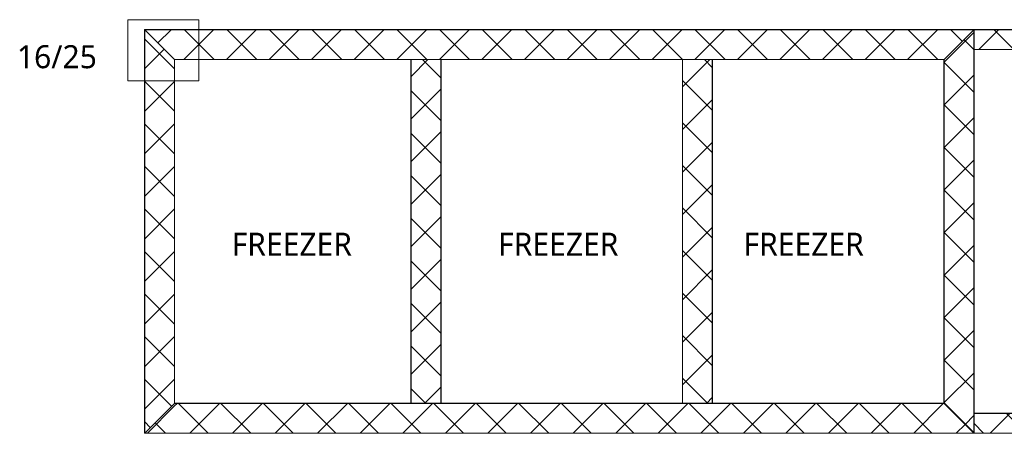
# Model space of a CAD drawing. Header units: millimetres. Extents: x -257 to 10431, y -1141 to 7851.
# Tile 4 of 10: x -257 to 4649, y 5789 to 7851. Entities that reach past the tile are written whole.
import ezdxf

# ---------------------------------------------------------------- set-up
doc = ezdxf.new("R2010")
doc.units = ezdxf.units.MM
doc.linetypes.add('Dash', pattern=[6.35, 3.175, -3.175])
for name, color, linetype, lineweight in [('A-DETL', 90, 'Continuous', 18), ('A-DETL-GENF', 92, 'Continuous', 18), ('A-DETL-GENF-HDLN', 1, 'Dash', 18), ('G-ANNO-TEXT', 231, 'Continuous', 9)]:
    doc.layers.add(name, color=color, linetype=linetype, lineweight=lineweight)
doc.styles.add('Yu Gothic', font='Yu Gothic.ttf', dxfattribs={"height": 115})
pattern_1 = [(315, (-5938.6, 4348.4), (106.066, 106.066), []), (45, (-5938.6, 4348.4), (-106.066, 106.066), [])]
pattern_2 = [(225, (4348.4, 7651.67), (106.066, -106.066), []), (315, (4348.4, 7651.67), (106.066, 106.066), [])]
pattern_3 = [(225, (4348.4, 5938.6), (106.066, -106.066), []), (315, (4348.4, 5938.6), (106.066, 106.066), [])]

# ---------------------------------------------------------------- blocks, each defined once
blk = doc.blocks.new('Fridge Freezer Panel_Horizontal Section - 150mm-6023273-TYPICAL COLD STORE SECTION')
at = {"layer": 'A-DETL-GENF'}
h = blk.add_hatch(color=256, dxfattribs=at)
h.paths.add_polyline_path([(-150, -150), (0, -150), (0, -149), (-149, -149)])
h.paths.add_polyline_path([(-1, -1), (0, -1), (0, 0)])
h = blk.add_hatch(dxfattribs=at)
h.set_pattern_fill('FP_2', color=256, style=0, pattern_type=2)
h.set_pattern_definition(pattern_1)
h.paths.add_polyline_path([(-149, -149), (6.6, -149), (6.6, -1), (-1, -1)])
h = blk.add_hatch(color=256, dxfattribs=at)
h.paths.add_polyline_path([(0, 0), (0, -1), (1713.1, -1), (1713.1, 0), (6.6, 0)])
h.paths.add_polyline_path([(0, -150), (1713.1, -150), (1713.1, -149), (0, -149)])
h = blk.add_hatch(dxfattribs=at)
h.set_pattern_fill('FP_2', color=256, style=0, pattern_type=2)
h.set_pattern_definition(pattern_1)
h.paths.add_polyline_path([(6.6, -149), (1713.1, -149), (1713.1, -1), (6.6, -1)])
h = blk.add_hatch(color=256, dxfattribs=at)
h.paths.add_polyline_path([(1713.1, 0), (1713.1, -1), (1714.1, -1)])
h.paths.add_polyline_path([(1713.1, -149), (1713.1, -150), (1863.1, -150), (1862.1, -149), (1714.1, -149)])
h = blk.add_hatch(dxfattribs=at)
h.set_pattern_fill('FP_2', color=256, style=0, pattern_type=2)
h.set_pattern_definition(pattern_1)
h.paths.add_polyline_path([(1713.1, -1), (1713.1, -149), (1862.1, -149), (1714.1, -1)])
for p, q in [((1713.1, 0), (0, 0)), ((6.6, -1), (-1, -1)), ((6.6, -1), (1713.1, -1)), ((1714.1, -1), (1713.1, -1)), ((-149, -149), (6.6, -149)), ((-50, -150), (0, -150)), ((0, -150), (1713.1, -150)), ((1713.1, -149), (6.6, -149)), ((1713.1, -149), (1862.1, -149)), ((1713.1, -150), (1763.1, -150))]:
    blk.add_line(p, q, dxfattribs=at)
blk = doc.blocks.new('Fridge Freezer Panel_Vertical Section - 150mm-5996434-TYPICAL COLD STORE SECTION')
at = {"layer": 'A-DETL-GENF'}
h = blk.add_hatch(color=256, dxfattribs=at)
h.paths.add_polyline_path([(0, 150), (0, 149), (1713.1, 149), (1713.1, 150)])
h.paths.add_polyline_path([(0, 0), (1713.1, 0), (1713.1, 1), (0, 1)])
h = blk.add_hatch(dxfattribs=at)
h.set_pattern_fill('FP_15', color=256, style=0, pattern_type=2)
h.set_pattern_definition([(315, (-5938.6, 1842.64), (106.066, 106.066), []), (45, (-5938.6, 1842.64), (-106.066, 106.066), [])])
h.paths.add_polyline_path([(0, 149), (0, 1), (1713.1, 1), (1713.1, 149)])
for p, q in [((1713.1, 150), (0, 150)), ((1713.1, 149), (0, 149)), ((0, 1), (1713.1, 1)), ((0, 0), (1713.1, 0))]:
    blk.add_line(p, q, dxfattribs=at)
blk = doc.blocks.new('Fridge Freezer Panel_Vertical Section - 150mm-6023508-TYPICAL COLD STORE SECTION')
at = {"layer": 'A-DETL-GENF'}
h = blk.add_hatch(color=256, dxfattribs=at)
h.paths.add_polyline_path([(0, 149), (2011.1, 149), (2012.1, 150), (0, 150)])
h.paths.add_polyline_path([(148, 1), (149, 0), (1862.2, 0.1), (1863.1, 1), (149, 1)])
h = blk.add_hatch(dxfattribs=at)
h.set_pattern_fill('FP_16', color=256, style=0, pattern_type=2)
h.set_pattern_definition([(315, (-5789.6, 515.14), (106.066, 106.066), []), (45, (-5789.6, 515.14), (-106.066, 106.066), [])])
h.paths.add_polyline_path([(0, 149), (148, 1), (1863.1, 1), (2011.1, 149), (148, 149)])
for p, q in [((2012.1, 150), (0, 150)), ((0, 150), (0, 149)), ((2011.1, 149), (0, 149)), ((148, 1), (1863.1, 1)), ((149, 0), (1862.1, 0))]:
    blk.add_line(p, q, dxfattribs=at)
blk = doc.blocks.new('Fridge Freezer Panel_Vertical Section - 100mm-5996737-TYPICAL COLD STORE SECTION')
at = {"layer": 'A-DETL-GENF'}
h = blk.add_hatch(color=256, dxfattribs=at)
h.paths.add_polyline_path([(71.4, 100), (2.4, 100), (2.4, 99), (1180, 99), (1180, 100)])
h.paths.add_polyline_path([(2.4, 1), (2.4, 0), (1180, 0), (1180, 1), (71.4, 1)])
h = blk.add_hatch(dxfattribs=at)
h.set_pattern_fill('FP_17', color=256, style=0, pattern_type=2)
h.set_pattern_definition([(225, (5678.4, 7801.67), (106.066, -106.066), []), (315, (5678.4, 7801.67), (106.066, 106.066), [])])
h.paths.add_polyline_path([(71.4, 99), (2.4, 99), (2.4, 1), (1180, 1), (1180, 99)])
for p, q in [((1180, 100), (2.4, 100)), ((1180, 99), (2.4, 99)), ((1180, 99), (1180, 100)), ((1180, 99), (1180, 1)), ((2.4, 1), (1180, 1)), ((2.4, 0), (1180, 0))]:
    blk.add_line(p, q, dxfattribs=at)
at = {"layer": 'A-DETL-GENF-HDLN'}
blk.add_line((1180, 0), (1180, 1), dxfattribs=at)
blk = doc.blocks.new('Fridge Freezer Panel_Vertical Section - 100mm-5996625-TYPICAL COLD STORE SECTION')
at = {"layer": 'A-DETL-GENF'}
h = blk.add_hatch(color=256, dxfattribs=at)
h.paths.add_polyline_path([(1227.6, 0), (50, 0), (50, -1), (1227.6, -1)])
h.paths.add_polyline_path([(1227.6, -99), (50, -99), (50, -100), (1227.6, -100)])
h = blk.add_hatch(dxfattribs=at)
h.set_pattern_fill('FP_19', color=256, style=0, pattern_type=2)
h.set_pattern_definition([(225, (5726.04, 5788.6), (106.066, -106.066), []), (315, (5726.04, 5788.6), (106.066, 106.066), [])])
h.paths.add_polyline_path([(1227.6, -1), (50, -1), (50, -99), (1227.6, -99)])
for p, q in [((1227.6, 0), (50, 0)), ((1227.6, -1), (50, -1)), ((1227.6, -99), (1227.6, -1)), ((50, -99), (1227.6, -99)), ((50, -100), (1227.6, -100)), ((1227.6, -100), (1227.6, -99))]:
    blk.add_line(p, q, dxfattribs=at)
at = {"layer": 'A-DETL-GENF-HDLN'}
blk.add_line((1227.6, -1), (1227.6, 0), dxfattribs=at)
blk = doc.blocks.new('Fridge Freezer Panel_Horizontal Section - 150mm-6000114-TYPICAL COLD STORE SECTION')
at = {"layer": 'A-DETL-GENF'}
h = blk.add_hatch(color=256, dxfattribs=at)
h.paths.add_polyline_path([(0, 0), (-1, -1), (0, -1)])
h.paths.add_polyline_path([(-149, -149), (-150, -150), (0, -150), (0, -149)])
h = blk.add_hatch(dxfattribs=at)
h.set_pattern_fill('FP_20', color=256, style=0, pattern_type=2)
h.set_pattern_definition(pattern_2)
h.paths.add_polyline_path([(6.6, -1), (-1, -1), (-149, -149), (6.6, -149)])
h = blk.add_hatch(color=256, dxfattribs=at)
h.paths.add_polyline_path([(3833.3, 0), (0, 0), (0, -1), (3833.3, -1)])
h.paths.add_polyline_path([(3833.3, -149), (0, -149), (0, -150), (3833.3, -150)])
h = blk.add_hatch(dxfattribs=at)
h.set_pattern_fill('FP_20', color=256, style=0, pattern_type=2)
h.set_pattern_definition(pattern_2)
h.paths.add_polyline_path([(3833.3, -1), (6.6, -1), (6.6, -149), (3833.3, -149)])
h = blk.add_hatch(color=256, dxfattribs=at)
h.paths.add_polyline_path([(3833.3, 0), (3833.3, -1), (3834.3, -1)])
h.paths.add_polyline_path([(3982.3, -149), (3833.3, -149), (3833.3, -150), (3983.3, -150)])
h = blk.add_hatch(dxfattribs=at)
h.set_pattern_fill('FP_20', color=256, style=0, pattern_type=2)
h.set_pattern_definition(pattern_2)
h.paths.add_polyline_path([(3833.3, -1), (3833.3, -149), (3982.3, -149), (3834.3, -1)])
for p, q in [((0, 0), (-1, -1)), ((1153.1, 0), (0, 0)), ((3833.3, 0), (1303.1, 0)), ((3834.3, -1), (3833.3, 0)), ((-1, -1), (-149, -149)), ((6.6, -1), (-1, -1)), ((6.6, -1), (3833.3, -1)), ((3834.3, -1), (3833.3, -1)), ((3982.3, -149), (3834.3, -1)), ((-149, -149), (-150, -150)), ((-150, -150), (0, -150)), ((-149, -149), (6.6, -149)), ((0, -150), (3833.3, -150)), ((3833.3, -149), (6.6, -149)), ((3833.3, -149), (3982.3, -149)), ((3833.3, -150), (3983.3, -150)), ((3983.3, -150), (3982.3, -149))]:
    blk.add_line(p, q, dxfattribs=at)
blk = doc.blocks.new('Fridge Freezer Panel_Horizontal Section - 150mm-6000141-TYPICAL COLD STORE SECTION')
at = {"layer": 'A-DETL-GENF'}
h = blk.add_hatch(color=256, dxfattribs=at)
h.paths.add_polyline_path([(-150, 150), (-149, 149), (0, 149), (0, 150), (-149, 150)])
h.paths.add_polyline_path([(-1, 1), (0, 0), (0, 1)])
h = blk.add_hatch(dxfattribs=at)
h.set_pattern_fill('FP_21', color=256, style=0, pattern_type=2)
h.set_pattern_definition(pattern_3)
h.paths.add_polyline_path([(-149, 149), (-1, 1), (6.6, 1), (6.6, 149)])
h = blk.add_hatch(color=256, dxfattribs=at)
h.paths.add_polyline_path([(6.6, 150), (0, 150), (0, 149), (3833.3, 149), (3833.3, 150), (783.3, 150)])
h.paths.add_polyline_path([(6.6, 1), (0, 1), (0, 0), (3833.3, 0), (3833.3, 1), (783.3, 1)])
h = blk.add_hatch(dxfattribs=at)
h.set_pattern_fill('FP_21', color=256, style=0, pattern_type=2)
h.set_pattern_definition(pattern_3)
h.paths.add_polyline_path([(6.6, 149), (6.6, 1), (3833.3, 1), (3833.3, 149), (783.3, 149)])
h = blk.add_hatch(color=256, dxfattribs=at)
h.paths.add_polyline_path([(3982.3, 150), (3833.3, 150), (3833.3, 149), (3982.3, 149), (3983.3, 150)])
h.paths.add_polyline_path([(3834.3, 1), (3833.3, 1), (3833.3, 0)])
h = blk.add_hatch(dxfattribs=at)
h.set_pattern_fill('FP_21', color=256, style=0, pattern_type=2)
h.set_pattern_definition(pattern_3)
h.paths.add_polyline_path([(3833.3, 149), (3833.3, 1), (3834.3, 1), (3982.3, 149)])
for p, q in [((-150, 150), (-149, 149)), ((0, 150), (-150, 150)), ((6.6, 149), (-149, 149)), ((-149, 149), (-1, 1)), ((3833.3, 150), (0, 150)), ((6.6, 149), (3833.3, 149)), ((3983.3, 150), (3833.3, 150)), ((3982.3, 149), (3833.3, 149)), ((3834.3, 1), (3982.3, 149)), ((3982.3, 149), (3983.3, 150)), ((-1, 1), (0, 0)), ((-1, 1), (6.6, 1)), ((0, 0), (1153.1, 0)), ((3833.3, 1), (6.6, 1)), ((1303.1, 0), (3833.3, 0)), ((3833.3, 0), (3834.3, 1)), ((3833.3, 1), (3834.3, 1))]:
    blk.add_line(p, q, dxfattribs=at)
blk = doc.blocks.new('Fridge Freezer Panel_Vertical Section - 150mm-V9-TYPICAL COLD STORE SECTION')
at = {"layer": 'A-DETL-GENF'}
h = blk.add_hatch(color=256, dxfattribs=at)
h.paths.add_polyline_path([(0, 150), (0, 149), (1713.1, 149), (1713.1, 150)])
h.paths.add_polyline_path([(0, 0), (1713.1, 0), (1713.1, 1), (0, 1)])
h = blk.add_hatch(dxfattribs=at)
h.set_pattern_fill('FP_31', color=256, style=0, pattern_type=2)
h.set_pattern_definition([(315, (-5938.6, 3195.27), (106.066, 106.066), []), (45, (-5938.6, 3195.27), (-106.066, 106.066), [])])
h.paths.add_polyline_path([(0, 149), (0, 1), (1713.1, 1), (1713.1, 149)])
for p, q in [((1713.1, 150), (0, 150)), ((0, 150), (0, 149)), ((1713.1, 149), (0, 149)), ((0, 149), (0, 1)), ((1713.1, 149), (1713.1, 150)), ((1713.1, 149), (1713.1, 1)), ((0, 1), (0, 0)), ((0, 1), (1713.1, 1)), ((0, 0), (1713.1, 0))]:
    blk.add_line(p, q, dxfattribs=at)
at = {"layer": 'A-DETL-GENF-HDLN'}
blk.add_line((1713.1, 0), (1713.1, 1), dxfattribs=at)

msp = doc.modelspace()

# ---------------------------------------------------------------- linework, layer by layer
at = {"layer": 'A-DETL'}
for p, q in [((282.6, 7850.7), (636.2, 7850.7)), ((282.6, 7546.5), (282.6, 7850.7)), ((636.2, 7850.7), (636.2, 7546.5)), ((636.2, 7546.5), (282.6, 7546.5))]:
    msp.add_line(p, q, dxfattribs=at)

# ---------------------------------------------------------------- block references
at = {"layer": 'A-DETL-GENF'}
for name, p, rotation in [('Fridge Freezer Panel_Vertical Section - 150mm-6023508-TYPICAL COLD STORE SECTION', (515.1, 5789.6), 90.00000000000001), ('Fridge Freezer Panel_Horizontal Section - 150mm-6000114-TYPICAL COLD STORE SECTION', (4348.4, 7651.7), 180), ('Fridge Freezer Panel_Horizontal Section - 150mm-6023273-TYPICAL COLD STORE SECTION', (4348.4, 5938.6), 90.00000000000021), ('Fridge Freezer Panel_Vertical Section - 100mm-5996737-TYPICAL COLD STORE SECTION', (5678.4, 7801.7), 180), ('Fridge Freezer Panel_Vertical Section - 150mm-5996434-TYPICAL COLD STORE SECTION', (1842.6, 5938.6), 89.99999999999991), ('Fridge Freezer Panel_Vertical Section - 150mm-V9-TYPICAL COLD STORE SECTION', (3195.3, 5938.6), 89.99999999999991), ('Fridge Freezer Panel_Horizontal Section - 150mm-6000141-TYPICAL COLD STORE SECTION', (4348.4, 5938.6), 180), ('Fridge Freezer Panel_Vertical Section - 100mm-5996625-TYPICAL COLD STORE SECTION', (5726, 5788.6), 180)]:
    msp.add_blockref(name, p, dxfattribs=dict(at, rotation=rotation))

# ---------------------------------------------------------------- texts
at = {"layer": 'G-ANNO-TEXT', "color": 7, "char_height": 115, "attachment_point": 1, "style": 'Yu Gothic', "bg_fill": 3, "box_fill_scale": 1.25, "bg_fill_color": 256, "bg_fill_true_color": 13158600, "bg_fill_transparency": 0}
for s, insert, width in [('16/25', (-270.6, 7723.6), 489.029), ('FREEZER', (799.3, 6788.8), 797.679), ('FREEZER', (2127.2, 6788.8), 797.679), ('FREEZER', (3350, 6788.8), 797.679)]:
    msp.add_mtext(s, dxfattribs=dict(at, insert=insert, width=width))

doc.saveas('drawing.dxf')
